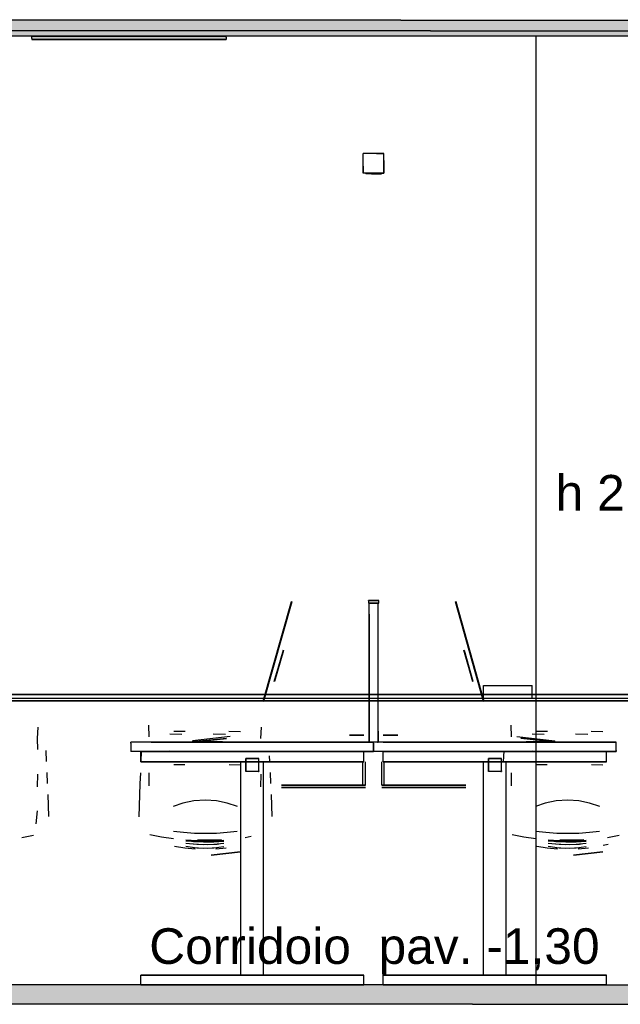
# Model space of a CAD drawing. Header units: millimetres. Extents: x -9985 to 240895, y -184894 to 39395.
# Tile 92 of 164: x 9374 to 11230, y -34595 to -31551. Entities that reach past the tile are written whole.
import ezdxf
from ezdxf.enums import TextEntityAlignment as Align

# ---------------------------------------------------------------- set-up
doc = ezdxf.new("R2010")
doc.units = ezdxf.units.MM
for name, color, linetype in [('S-QUOTE', 40, 'Continuous'), ('S-TAGLIO-ARR', 9, 'Continuous'), ('S-TAGLIO-CS', 9, 'Continuous'), ('S-TAGLIO-PAV', 33, 'Continuous'), ('S-TAGLIO-SOFF', 8, 'Continuous'), ('S-TESTI', 7, 'Continuous'), ('S-VISTA', 8, 'Continuous'), ('S-VISTA-ARREDI', 9, 'Continuous')]:
    doc.layers.add(name, color=color, linetype=linetype)
doc.styles.add('VISIO', font='arial.ttf')

msp = doc.modelspace()

# ---------------------------------------------------------------- hatches: boundary and pattern name
at = {"layer": 'S-TAGLIO-CS'}
for points in [[(12882, -31603), (11912, -31603), (11730, -31603), (11312, -31603), (10552, -31603), (10430, -31603), (10382, -31603), (10314, -31603), (10012, -31603), (9896, -31603), (9830, -31603), (9588, -31603), (9516, -31603), (9412, -31603), (9338, -31603), (8338, -31603), (8298, -31603), (8136, -31603), (8136, -31567), (8136, -31551), (8298, -31551), (8338, -31551), (9338, -31551), (9516, -31551), (9588, -31551), (9896, -31551), (10314, -31551), (10382, -31551), (10430, -31551), (10552, -31551), (12882, -31551), (12882, -31571), (12882, -31603)], [(9896, -31603), (10012, -31603), (10012, -31605), (10012, -31611), (9594, -31611), (9412, -31611), (9412, -31609), (9412, -31603), (9516, -31603), (9588, -31603), (9830, -31603), (9896, -31603)]]:
    msp.add_hatch(color=9, dxfattribs=at).paths.add_polyline_path(points)
at = {"layer": 'S-TAGLIO-PAV'}
msp.add_hatch(color=33, dxfattribs=at).paths.add_polyline_path([(8098, -34535), (8168, -34535), (8328, -34535), (8376, -34535), (9482, -34535), (9562, -34535), (9868, -34535), (10280, -34535), (10354, -34535), (10406, -34535), (10524, -34535), (10548, -34535), (10644, -34535), (12844, -34535), (12844, -34567), (12844, -34595), (10774, -34595), (10644, -34595), (10548, -34595), (10524, -34595), (10406, -34595), (10354, -34595), (10280, -34595), (9868, -34595), (9562, -34595), (9482, -34595), (9312, -34595), (8302, -34595), (8258, -34595), (8098, -34595), (8098, -34553), (8098, -34535)])

# ---------------------------------------------------------------- linework, layer by layer
at = {"layer": 'S-QUOTE'}
msp.add_line((10970.5, -34535), (10970.5, -31602), dxfattribs=at)
at = {"layer": 'S-TAGLIO-ARR'}
for p, q in [((10477.134, -31965), (10436, -31965)), ((10436, -32003.564), (10436, -31965)), ((10477.134, -31965), (10500, -31965)), ((10500, -31986.436), (10500, -31965)), ((10500, -31986.436), (10500, -32025)), ((10436, -32003.564), (10436, -32025)), ((10458.866, -32025), (10436, -32025)), ((10474.89, -32025), (10444, -32025)), ((10444, -32026.931), (10444, -32025)), ((10444, -32026.931), (10444, -32028)), ((10461.11, -32028), (10444, -32028)), ((10458.866, -32025), (10500, -32025)), ((10461.11, -32028), (10492, -32028)), ((10474.89, -32025), (10492, -32025)), ((10492, -32026.069), (10492, -32025)), ((10492, -32026.069), (10492, -32028)), ((10454.612, -33347), (10452, -33347)), ((10452, -33347.653), (10452, -33347)), ((10452, -33347.653), (10452, -33355)), ((10481.388, -33355), (10452, -33355)), ((10456.227, -33355), (10454, -33355)), ((10454, -33389.194), (10454, -33355)), ((10454.612, -33347), (10484, -33347)), ((10456.227, -33355), (10482, -33355)), ((10481.388, -33355), (10484, -33355)), ((10482, -33750.806), (10482, -33355)), ((10484, -33354.347), (10484, -33347)), ((10484, -33354.347), (10484, -33355)), ((10454, -33389.194), (10454, -33785)), ((10482, -33750.806), (10482, -33785)), ((9780.269, -33785), (9718, -33785)), ((9718, -33787.325), (9718, -33785)), ((9718, -33787.325), (9718, -33813)), ((9780.269, -33785), (10468, -33785)), ((10479.773, -33785), (10454, -33785)), ((10468, -33810.675), (10468, -33785)), ((10530.269, -33785), (10468, -33785)), ((10468, -33787.325), (10468, -33785)), ((10468, -33787.325), (10468, -33813)), ((10479.773, -33785), (10482, -33785)), ((10530.269, -33785), (11218, -33785)), ((11218, -33810.675), (11218, -33785)), ((10405.731, -33813), (9718, -33813)), ((10405.731, -33813), (10468, -33813)), ((10468, -33810.675), (10468, -33813)), ((11155.731, -33813), (10468, -33813)), ((11155.731, -33813), (11218, -33813)), ((11218, -33810.675), (11218, -33813)), ((10074.295, -33835), (10073, -33835)), ((10073, -33836.295), (10073, -33835)), ((10073, -33836.295), (10073, -33875)), ((10074.295, -33835), (10113, -33835)), ((10113, -33873.705), (10113, -33835)), ((10824.295, -33835), (10823, -33835)), ((10823, -33836.295), (10823, -33835)), ((10823, -33836.295), (10823, -33875)), ((10824.295, -33835), (10863, -33835)), ((10863, -33873.705), (10863, -33835)), ((10111.705, -33875), (10073, -33875)), ((10111.705, -33875), (10113, -33875)), ((10113, -33873.705), (10113, -33875)), ((10861.705, -33875), (10823, -33875)), ((10861.705, -33875), (10863, -33875)), ((10863, -33873.705), (10863, -33875))]:
    msp.add_line(p, q, dxfattribs=at)
at = {"layer": 'S-TAGLIO-CS'}
for p, q in [((9516.217, -31552), (9337.976, -31552)), ((9588.231, -31552), (9516.217, -31552)), ((9895.028, -31552), (9588.231, -31552)), ((10313.339, -31552), (9895.028, -31552)), ((10382.649, -31552), (10313.339, -31552)), ((10430.4, -31552), (10382.649, -31552)), ((10552.217, -31552), (10430.4, -31552)), ((10552.217, -31552), (12892.813, -31552)), ((9516.217, -31602), (9337.976, -31602)), ((9829.63, -31602), (9412, -31602)), ((9412, -31608.961), (9412, -31602)), ((9412, -31608.961), (9412, -31612)), ((9594.37, -31612), (9412, -31612)), ((9588.231, -31602), (9516.217, -31602)), ((9895.028, -31602), (9588.231, -31602)), ((9594.37, -31612), (10012, -31612)), ((9829.63, -31602), (10012, -31602)), ((10313.339, -31602), (9895.028, -31602)), ((10012, -31605.039), (10012, -31602)), ((10012, -31605.039), (10012, -31612)), ((10382.649, -31602), (10313.339, -31602)), ((10430.4, -31602), (10382.649, -31602)), ((10552.217, -31602), (10430.4, -31602)), ((12892.813, -31602), (10552.217, -31602))]:
    msp.add_line(p, q, dxfattribs=at)
at = {"layer": 'S-TAGLIO-PAV'}
for p, q in [((9482.227, -34535), (8375.42, -34535)), ((9562.595, -34535), (9482.227, -34535)), ((9867.591, -34535), (9562.595, -34535)), ((10280.846, -34535), (9867.591, -34535)), ((10353.117, -34535), (10280.846, -34535)), ((10405.093, -34535), (10353.117, -34535)), ((10524.109, -34535), (10405.093, -34535)), ((10547.287, -34535), (10524.109, -34535)), ((10643.515, -34535), (10547.287, -34535)), ((10643.515, -34535), (12843, -34535)), ((9482.227, -34595), (9311.025, -34595)), ((9562.595, -34595), (9482.227, -34595)), ((9867.591, -34595), (9562.595, -34595)), ((10280.846, -34595), (9867.591, -34595)), ((10353.117, -34595), (10280.846, -34595)), ((10405.093, -34595), (10353.117, -34595)), ((10524.109, -34595), (10405.093, -34595)), ((10547.287, -34595), (10524.109, -34595)), ((10643.515, -34595), (10547.287, -34595)), ((10773.451, -34595), (10643.515, -34595)), ((10773.451, -34595), (12843, -34595))]:
    msp.add_line(p, q, dxfattribs=at)
at = {"layer": 'S-TAGLIO-SOFF'}
for p, q in [((9482.227, -31585), (8375.42, -31585)), ((9562.595, -31585), (9482.227, -31585)), ((9867.591, -31585), (9562.595, -31585)), ((10280.846, -31585), (9867.591, -31585)), ((10353.117, -31585), (10280.846, -31585)), ((10405.093, -31585), (10353.117, -31585)), ((10524.109, -31585), (10405.093, -31585)), ((10547.287, -31585), (10524.109, -31585)), ((10643.515, -31585), (10547.287, -31585)), ((10643.515, -31585), (12843, -31585))]:
    msp.add_line(p, q, dxfattribs=at)
at = {"layer": 'S-VISTA'}
for p, q in [((9412, -31602), (10012, -31602)), ((10012, -31602), (9412, -31602)), ((9412, -31602), (10012, -31602)), ((10012, -31602), (9412, -31602)), ((10012, -31602), (9412, -31602)), ((9412, -31612), (10012, -31612)), ((10012, -31612), (9412, -31612)), ((9412, -31612), (10012, -31612)), ((10012, -31612), (9412, -31612)), ((10012, -31612), (9412, -31612))]:
    msp.add_line(p, q, dxfattribs=at)
at = {"layer": 'S-VISTA-ARREDI'}
for p, q in [((10500, -31965), (10436, -31965)), ((10436, -32025), (10436, -31965)), ((10500, -32025), (10500, -31965)), ((10500, -32025), (10436, -32025)), ((10492, -32025), (10444, -32025)), ((10492, -32028), (10444, -32028)), ((10214, -33350), (10127, -33658)), ((10127, -33658), (10214, -33350)), ((10215, -33351), (10128, -33659)), ((10128, -33659), (10215, -33351)), ((10484, -33347), (10452, -33347)), ((10484, -33355), (10452, -33355)), ((10454, -33785), (10454, -33355)), ((10482, -33785), (10482, -33355)), ((10721, -33351), (10808, -33659)), ((10808, -33659), (10721, -33351)), ((10722, -33350), (10809, -33658)), ((10809, -33658), (10722, -33350)), ((10188, -33500), (10161, -33596)), ((10188, -33500), (10161, -33596)), ((10161, -33597), (10189, -33500)), ((10189, -33501), (10162, -33597)), ((10189, -33501), (10162, -33597)), ((10775, -33597), (10747, -33500)), ((10747, -33501), (10774, -33597)), ((10747, -33501), (10774, -33597)), ((10748, -33500), (10775, -33596)), ((10748, -33500), (10775, -33596)), ((10808, -33609), (10958, -33609)), ((10808, -33649), (10808, -33609)), ((10958, -33649), (10958, -33609)), ((9268, -33637), (11968, -33637)), ((11968, -33637), (9268, -33637)), ((9268, -33649), (11968, -33649)), ((9268, -33657), (11968, -33657)), ((9268, -33657), (11968, -33657)), ((11968, -33657), (9268, -33657)), ((10808, -33649), (10958, -33649)), ((9430, -33738), (9428, -33773)), ((9774, -33768), (9773, -33732)), ((9774, -33768), (9773, -33732)), ((9774, -33768), (9773, -33732)), ((9774, -33768), (9773, -33732)), ((9885, -33752), (9850, -33752)), ((10057, -33753), (10020, -33752)), ((10120, -33738), (10118, -33773)), ((10120, -33738), (10118, -33773)), ((10120, -33738), (10118, -33773)), ((10120, -33738), (10118, -33773)), ((10894, -33768), (10893, -33732)), ((10894, -33768), (10893, -33732)), ((10894, -33768), (10893, -33732)), ((10894, -33768), (10893, -33732)), ((11005, -33752), (10970, -33752)), ((11177, -33753), (11140, -33752)), ((9428, -33773), (9429, -33807)), ((10468, -33785), (9718, -33785)), ((9838, -33759), (9875, -33760)), ((9907, -33783), (10013, -33772)), ((9907, -33783), (10013, -33772)), ((9907, -33785), (10013, -33773)), ((9907, -33785), (10013, -33773)), ((10025, -33767), (9908, -33780)), ((10025, -33767), (9908, -33780)), ((9908, -33783), (10013, -33772)), ((9908, -33783), (10013, -33772)), ((9916, -33784), (9958, -33784)), ((9916, -33784), (9958, -33784)), ((9916, -33785), (9958, -33785)), ((9916, -33785), (9958, -33785)), ((9958, -33784), (9921, -33784)), ((9958, -33784), (9921, -33784)), ((9958, -33785), (9921, -33785)), ((9958, -33785), (9921, -33785)), ((10001, -33784), (9958, -33784)), ((10001, -33784), (9958, -33784)), ((9958, -33784), (9996, -33784)), ((9958, -33784), (9993, -33784)), ((10001, -33785), (9958, -33785)), ((10001, -33785), (9958, -33785)), ((9958, -33785), (9996, -33785)), ((9958, -33785), (9996, -33785)), ((9972, -33759), (10010, -33760)), ((10393, -33763), (10438, -33763)), ((10438, -33763), (10393, -33763)), ((10393, -33785), (10438, -33785)), ((10438, -33785), (10393, -33785)), ((11218, -33785), (10468, -33785)), ((10543, -33763), (10498, -33763)), ((10498, -33763), (10543, -33763)), ((10543, -33785), (10498, -33785)), ((10498, -33785), (10543, -33785)), ((10911, -33767), (11028, -33780)), ((10911, -33767), (11028, -33780)), ((11029, -33783), (10923, -33772)), ((11029, -33783), (10923, -33772)), ((11028, -33783), (10923, -33772)), ((11028, -33783), (10923, -33772)), ((11029, -33785), (10923, -33773)), ((11029, -33785), (10923, -33773)), ((10935, -33784), (10978, -33784)), ((10935, -33784), (10978, -33784)), ((10935, -33785), (10978, -33785)), ((10935, -33785), (10978, -33785)), ((10978, -33784), (10940, -33784)), ((10978, -33785), (10940, -33785)), ((10978, -33785), (10940, -33785)), ((10978, -33784), (10943, -33784)), ((10958, -33759), (10995, -33760)), ((10978, -33784), (11015, -33784)), ((10978, -33784), (11015, -33784)), ((11020, -33784), (10978, -33784)), ((11020, -33784), (10978, -33784)), ((10978, -33785), (11015, -33785)), ((10978, -33785), (11015, -33785)), ((11020, -33785), (10978, -33785)), ((11020, -33785), (10978, -33785)), ((11092, -33759), (11130, -33760)), ((9455, -33810), (9456, -33844)), ((9455, -33810), (9456, -33844)), ((9455, -33810), (9456, -33844)), ((9455, -33810), (9456, -33844)), ((10468, -33813), (9718, -33813)), ((9748, -33813), (10438, -33813)), ((10438, -33813), (9748, -33813)), ((9748, -33845), (9748, -33813)), ((9748, -33845), (9748, -33813)), ((9749, -33845), (9751, -33811)), ((9749, -33845), (9751, -33811)), ((9749, -33845), (9751, -33811)), ((9749, -33845), (9751, -33811)), ((9838, -33811), (9875, -33812)), ((9838, -33811), (9875, -33812)), ((9838, -33811), (9875, -33812)), ((9838, -33811), (9875, -33812)), ((10438, -33845), (10438, -33813)), ((10438, -33845), (10438, -33813)), ((11218, -33813), (10468, -33813)), ((11188, -33813), (10498, -33813)), ((10498, -33813), (11188, -33813)), ((10498, -33845), (10498, -33813)), ((10498, -33845), (10498, -33813)), ((10869, -33845), (10871, -33811)), ((10958, -33811), (10995, -33812)), ((10958, -33811), (10995, -33812)), ((10958, -33811), (10995, -33812)), ((10958, -33811), (10995, -33812)), ((11188, -33845), (11188, -33813)), ((11188, -33845), (11188, -33813)), ((9748, -33845), (10438, -33845)), ((10438, -33845), (9748, -33845)), ((10058, -33845), (10128, -33845)), ((10058, -34505), (10058, -33845)), ((10058, -34505), (10058, -33845)), ((10113, -33835), (10073, -33835)), ((10073, -33875), (10073, -33835)), ((10113, -33875), (10113, -33835)), ((10128, -34505), (10128, -33845)), ((10128, -34505), (10128, -33845)), ((10145.5, -33827), (10146, -33844)), ((10435, -33917), (10435, -33845)), ((10435, -33917), (10435, -33845)), ((10443, -33917), (10443, -33845)), ((10443, -33917), (10443, -33845)), ((10493, -33917), (10493, -33845)), ((10493, -33917), (10493, -33845)), ((11188, -33845), (10498, -33845)), ((10498, -33845), (11188, -33845)), ((10501, -33917), (10501, -33845)), ((10501, -33917), (10501, -33845)), ((10808, -33845), (10878, -33845)), ((10808, -34505), (10808, -33845)), ((10808, -34505), (10808, -33845)), ((10863, -33835), (10823, -33835)), ((10823, -33875), (10823, -33835)), ((10863, -33875), (10863, -33835)), ((10878, -34505), (10878, -33845)), ((10878, -34505), (10878, -33845)), ((9458, -33878), (9459, -33912)), ((9458, -33878), (9459, -33912)), ((9458, -33878), (9459, -33912)), ((9458, -33878), (9459, -33912)), ((9746, -33913), (9748, -33879)), ((9746, -33913), (9748, -33879)), ((9746, -33913), (9748, -33879)), ((9746, -33913), (9748, -33879)), ((9773, -33879), (9773, -33920)), ((9773, -33879), (9773, -33920)), ((9773, -33879), (9773, -33920)), ((9773, -33879), (9773, -33920)), ((9884, -33855), (9850, -33855)), ((9884, -33855), (9850, -33855)), ((9884, -33855), (9850, -33855)), ((9884, -33855), (9850, -33855)), ((10057, -33856), (10021, -33855)), ((10113, -33875), (10073, -33875)), ((10148, -33878), (10148.5, -33895)), ((10148, -33878), (10148.5, -33895)), ((10148, -33878), (10148.5, -33895)), ((10148, -33878), (10149, -33912)), ((10863, -33875), (10823, -33875)), ((10893, -33879), (10893, -33920)), ((11004, -33855), (10970, -33855)), ((11004, -33855), (10970, -33855)), ((11004, -33855), (10970, -33855)), ((11004, -33855), (10970, -33855)), ((11177, -33856), (11141, -33855)), ((9429, -33923), (9430, -33884)), ((10119, -33923), (10120, -33884)), ((9745, -33947), (9746, -33913)), ((9745, -33947), (9746, -33913)), ((9745, -33947), (9746, -33913)), ((9745, -33947), (9746, -33913)), ((10183, -33917), (10443, -33917)), ((10443, -33917), (10183, -33917)), ((10183, -33925), (10443, -33925)), ((10443, -33925), (10183, -33925)), ((10753, -33917), (10493, -33917)), ((10493, -33917), (10753, -33917)), ((10753, -33925), (10493, -33925)), ((10493, -33925), (10753, -33925)), ((9461, -33946), (9462, -33980)), ((9461, -33946), (9462, -33980)), ((9461, -33946), (9462, -33980)), ((9461, -33946), (9462, -33980)), ((9744, -33981), (9745, -33947)), ((9744, -33981), (9745, -33947)), ((9744, -33981), (9745, -33947)), ((9744, -33981), (9745, -33947)), ((9912, -33966), (9878, -33973)), ((9912, -33966), (9878, -33973)), ((9912, -33966), (9878, -33973)), ((9912, -33966), (9878, -33973)), ((9948, -33964), (9912, -33966)), ((9948, -33964), (9912, -33966)), ((9948, -33964), (9912, -33966)), ((9948, -33964), (9912, -33966)), ((9982, -33966), (9948, -33964)), ((9982, -33966), (9948, -33964)), ((9982, -33966), (9948, -33964)), ((9982, -33966), (9948, -33964)), ((10015, -33973), (9982, -33966)), ((10015, -33973), (9982, -33966)), ((10015, -33973), (9982, -33966)), ((10015, -33973), (9982, -33966)), ((10151, -33946), (10152, -33980)), ((11032, -33966), (10998, -33973)), ((11032, -33966), (10998, -33973)), ((11032, -33966), (10998, -33973)), ((11032, -33966), (10998, -33973)), ((11068, -33964), (11032, -33966)), ((11068, -33964), (11032, -33966)), ((11068, -33964), (11032, -33966)), ((11068, -33964), (11032, -33966)), ((11102, -33966), (11068, -33964)), ((11102, -33966), (11068, -33964)), ((11102, -33966), (11068, -33964)), ((11102, -33966), (11068, -33964)), ((11135, -33973), (11102, -33966)), ((11135, -33973), (11102, -33966)), ((11135, -33973), (11102, -33966)), ((11135, -33973), (11102, -33966)), ((9428, -33997), (9424, -34037)), ((9462, -33980), (9463, -34014)), ((9462, -33980), (9463, -34014)), ((9462, -33980), (9463, -34014)), ((9462, -33980), (9463, -34014)), ((9743, -34015), (9744, -33981)), ((9743, -34015), (9744, -33981)), ((9743, -34015), (9744, -33981)), ((9743, -34015), (9744, -33981)), ((9878, -33973), (9848, -33983)), ((9878, -33973), (9848, -33983)), ((9878, -33973), (9848, -33983)), ((9878, -33973), (9848, -33983)), ((10047, -33983), (10015, -33973)), ((10047, -33983), (10015, -33973)), ((10047, -33983), (10015, -33973)), ((10047, -33983), (10015, -33973)), ((10152, -33980), (10153, -34014)), ((10998, -33973), (10968, -33983)), ((10998, -33973), (10968, -33983)), ((10998, -33973), (10968, -33983)), ((10998, -33973), (10968, -33983)), ((11167, -33983), (11135, -33973)), ((11167, -33983), (11135, -33973)), ((11167, -33983), (11135, -33973)), ((11167, -33983), (11135, -33973)), ((9426, -34017), (9424, -34037)), ((9426, -34017), (9424, -34037)), ((9426, -34017), (9424, -34037)), ((9849, -34060), (9880, -34063)), ((9849, -34060), (9880, -34063)), ((9849, -34060), (9880, -34063)), ((9849, -34060), (9880, -34063)), ((10015, -34063), (10046, -34060)), ((10015, -34063), (10046, -34060)), ((10015, -34063), (10046, -34060)), ((10015, -34063), (10046, -34060)), ((10969, -34060), (11000, -34063)), ((10969, -34060), (11000, -34063)), ((10969, -34060), (11000, -34063)), ((10969, -34060), (11000, -34063)), ((11135, -34063), (11166, -34060)), ((11135, -34063), (11166, -34060)), ((11135, -34063), (11166, -34060)), ((11135, -34063), (11166, -34060)), ((9381, -34079), (9417, -34072)), ((9381, -34079), (9417, -34072)), ((9381, -34079), (9417, -34072)), ((9381, -34079), (9417, -34072)), ((9776, -34070), (9812, -34077)), ((9776, -34070), (9812, -34077)), ((9776, -34070), (9812, -34077)), ((9776, -34070), (9812, -34077)), ((9812, -34077), (9849, -34082)), ((9812, -34077), (9849, -34082)), ((9812, -34077), (9849, -34082)), ((9812, -34077), (9849, -34082)), ((9880, -34063), (9914, -34066)), ((9880, -34063), (9914, -34066)), ((9880, -34063), (9914, -34066)), ((9880, -34063), (9914, -34066)), ((9922, -34090), (9888, -34088)), ((9922, -34090), (9888, -34088)), ((9922, -34090), (9888, -34088)), ((9922, -34090), (9888, -34088)), ((9922, -34093), (9888, -34091)), ((9922, -34093), (9888, -34091)), ((9922, -34093), (9888, -34091)), ((9922, -34093), (9888, -34091)), ((9911, -34092), (9942, -34093)), ((9911, -34092), (9942, -34093)), ((9911, -34092), (9942, -34093)), ((9911, -34092), (9942, -34093)), ((9912, -34089), (9943, -34090)), ((9912, -34089), (9943, -34090)), ((9912, -34089), (9943, -34090)), ((9912, -34089), (9943, -34090)), ((9914, -34066), (9948, -34066)), ((9914, -34066), (9948, -34066)), ((9914, -34066), (9948, -34066)), ((9914, -34066), (9948, -34066)), ((9953, -34090), (9922, -34090)), ((9953, -34090), (9922, -34090)), ((9953, -34090), (9922, -34090)), ((9953, -34090), (9922, -34090)), ((9924, -34087), (9961, -34087)), ((9924, -34087), (9961, -34087)), ((9924, -34087), (9961, -34087)), ((9924, -34087), (9961, -34087)), ((9943, -34090), (9974, -34089)), ((9943, -34090), (9974, -34089)), ((9943, -34090), (9974, -34089)), ((9943, -34090), (9974, -34089)), ((9948, -34066), (9982, -34066)), ((9948, -34066), (9982, -34066)), ((9948, -34066), (9982, -34066)), ((9948, -34066), (9982, -34066)), ((9984, -34089), (9953, -34090)), ((9984, -34089), (9953, -34090)), ((9984, -34089), (9953, -34090)), ((9984, -34089), (9953, -34090)), ((9961, -34087), (9998, -34086)), ((9961, -34087), (9979.5, -34086.5)), ((9961, -34087), (9979.5, -34086.5)), ((9961, -34087), (9979.5, -34086.5)), ((9974, -34089), (10005, -34088)), ((9974, -34089), (9989.5, -34088.5)), ((9974, -34089), (9989.5, -34088.5)), ((9974, -34089), (9989.5, -34088.5)), ((9974, -34093), (10005, -34091)), ((9974, -34093), (9989.5, -34092)), ((9974, -34093), (9989.5, -34092)), ((9974, -34093), (9989.5, -34092)), ((9982, -34066), (10015, -34063)), ((9982, -34066), (10015, -34063)), ((9982, -34066), (10015, -34063)), ((9982, -34066), (10015, -34063)), ((10071, -34079), (10089, -34075.5)), ((10896, -34070), (10932, -34077)), ((10896, -34070), (10932, -34077)), ((10896, -34070), (10932, -34077)), ((10896, -34070), (10932, -34077)), ((10932, -34077), (10969, -34082)), ((10932, -34077), (10969, -34082)), ((10932, -34077), (10969, -34082)), ((10932, -34077), (10969, -34082)), ((11000, -34063), (11034, -34066)), ((11000, -34063), (11034, -34066)), ((11000, -34063), (11034, -34066)), ((11000, -34063), (11034, -34066)), ((11042, -34090), (11008, -34088)), ((11042, -34090), (11008, -34088)), ((11042, -34090), (11008, -34088)), ((11042, -34090), (11008, -34088)), ((11042, -34093), (11008, -34091)), ((11042, -34093), (11008, -34091)), ((11042, -34093), (11008, -34091)), ((11042, -34093), (11008, -34091)), ((11031, -34092), (11062, -34093)), ((11031, -34092), (11062, -34093)), ((11031, -34092), (11062, -34093)), ((11031, -34092), (11062, -34093)), ((11032, -34089), (11063, -34090)), ((11032, -34089), (11063, -34090)), ((11032, -34089), (11063, -34090)), ((11032, -34089), (11063, -34090)), ((11034, -34066), (11068, -34066)), ((11034, -34066), (11068, -34066)), ((11034, -34066), (11068, -34066)), ((11034, -34066), (11068, -34066)), ((11073, -34090), (11042, -34090)), ((11073, -34090), (11042, -34090)), ((11073, -34090), (11042, -34090)), ((11073, -34090), (11042, -34090)), ((11044, -34087), (11081, -34087)), ((11044, -34087), (11081, -34087)), ((11044, -34087), (11081, -34087)), ((11044, -34087), (11081, -34087)), ((11063, -34090), (11094, -34089)), ((11063, -34090), (11094, -34089)), ((11063, -34090), (11094, -34089)), ((11063, -34090), (11094, -34089)), ((11068, -34066), (11102, -34066)), ((11068, -34066), (11102, -34066)), ((11068, -34066), (11102, -34066)), ((11068, -34066), (11102, -34066)), ((11104, -34089), (11073, -34090)), ((11104, -34089), (11073, -34090)), ((11104, -34089), (11073, -34090)), ((11104, -34089), (11073, -34090)), ((11081, -34087), (11118, -34086)), ((11081, -34087), (11099.5, -34086.5)), ((11081, -34087), (11099.5, -34086.5)), ((11081, -34087), (11099.5, -34086.5)), ((11094, -34089), (11125, -34088)), ((11094, -34089), (11109.5, -34088.5)), ((11094, -34089), (11109.5, -34088.5)), ((11094, -34089), (11109.5, -34088.5)), ((11094, -34093), (11125, -34091)), ((11094, -34093), (11109.5, -34092)), ((11094, -34093), (11109.5, -34092)), ((11094, -34093), (11109.5, -34092)), ((11102, -34066), (11135, -34063)), ((11102, -34066), (11135, -34063)), ((11102, -34066), (11135, -34063)), ((11102, -34066), (11135, -34063)), ((11191, -34079), (11227, -34072)), ((11191, -34079), (11227, -34072)), ((11191, -34079), (11227, -34072)), ((11191, -34079), (11227, -34072)), ((9884, -34112), (9853, -34107)), ((9884, -34112), (9853, -34107)), ((9884, -34112), (9853, -34107)), ((9884, -34112), (9853, -34107)), ((9916, -34115), (9884, -34112)), ((9916, -34115), (9884, -34112)), ((9916, -34115), (9884, -34112)), ((9916, -34115), (9884, -34112)), ((9922, -34101), (9888, -34098)), ((9922, -34101), (9888, -34098)), ((9922, -34101), (9888, -34098)), ((9922, -34101), (9888, -34098)), ((9922, -34112), (9888, -34107)), ((9922, -34112), (9888, -34107)), ((9922, -34112), (9888, -34107)), ((9922, -34112), (9888, -34107)), ((9911, -34099), (9942, -34101)), ((9911, -34099), (9942, -34101)), ((9911, -34099), (9942, -34101)), ((9911, -34099), (9942, -34101)), ((9911, -34110), (9942, -34112)), ((9911, -34110), (9942, -34112)), ((9911, -34110), (9942, -34112)), ((9911, -34110), (9942, -34112)), ((9953, -34094), (9922, -34093)), ((9953, -34094), (9922, -34093)), ((9953, -34094), (9922, -34093)), ((9953, -34094), (9922, -34093)), ((9953, -34102), (9922, -34101)), ((9953, -34102), (9922, -34101)), ((9953, -34102), (9922, -34101)), ((9953, -34102), (9922, -34101)), ((9953, -34113), (9922, -34112)), ((9953, -34113), (9922, -34112)), ((9953, -34113), (9922, -34112)), ((9953, -34113), (9922, -34112)), ((9942, -34093), (9974, -34093)), ((9942, -34093), (9974, -34093)), ((9942, -34093), (9974, -34093)), ((9942, -34093), (9974, -34093)), ((9942, -34101), (9974, -34100)), ((9942, -34101), (9974, -34100)), ((9942, -34101), (9974, -34100)), ((9942, -34101), (9974, -34100)), ((9942, -34112), (9974, -34111)), ((9942, -34112), (9974, -34111)), ((9942, -34112), (9974, -34111)), ((9942, -34112), (9974, -34111)), ((9984, -34093), (9953, -34094)), ((9984, -34093), (9953, -34094)), ((9984, -34093), (9953, -34094)), ((9984, -34093), (9953, -34094)), ((9984, -34101), (9953, -34102)), ((9984, -34101), (9953, -34102)), ((9984, -34101), (9953, -34102)), ((9984, -34101), (9953, -34102)), ((9984, -34111), (9953, -34113)), ((9984, -34111), (9953, -34113)), ((9984, -34111), (9953, -34113)), ((9984, -34111), (9953, -34113)), ((9974, -34100), (10005, -34097)), ((9974, -34100), (9989.5, -34098.5)), ((9974, -34100), (9989.5, -34098.5)), ((9974, -34100), (9989.5, -34098.5)), ((9974, -34111), (10005, -34107)), ((9974, -34111), (9989.5, -34109)), ((9974, -34111), (9989.5, -34109)), ((9974, -34111), (9989.5, -34109)), ((10012, -34112), (9980, -34115)), ((10012, -34112), (9980, -34115)), ((10012, -34112), (9980, -34115)), ((10012, -34112), (9980, -34115)), ((11004, -34112), (10973, -34107)), ((11004, -34112), (10973, -34107)), ((11004, -34112), (10973, -34107)), ((11004, -34112), (10973, -34107)), ((11036, -34115), (11004, -34112)), ((11036, -34115), (11004, -34112)), ((11036, -34115), (11004, -34112)), ((11036, -34115), (11004, -34112)), ((11042, -34101), (11008, -34098)), ((11042, -34101), (11008, -34098)), ((11042, -34101), (11008, -34098)), ((11042, -34101), (11008, -34098)), ((11042, -34112), (11008, -34107)), ((11042, -34112), (11008, -34107)), ((11042, -34112), (11008, -34107)), ((11042, -34112), (11008, -34107)), ((11031, -34099), (11062, -34101)), ((11031, -34099), (11062, -34101)), ((11031, -34099), (11062, -34101)), ((11031, -34099), (11062, -34101)), ((11031, -34110), (11062, -34112)), ((11031, -34110), (11062, -34112)), ((11031, -34110), (11062, -34112)), ((11031, -34110), (11062, -34112)), ((11073, -34094), (11042, -34093)), ((11073, -34094), (11042, -34093)), ((11073, -34094), (11042, -34093)), ((11073, -34094), (11042, -34093)), ((11073, -34102), (11042, -34101)), ((11073, -34102), (11042, -34101)), ((11073, -34102), (11042, -34101)), ((11073, -34102), (11042, -34101)), ((11073, -34113), (11042, -34112)), ((11073, -34113), (11042, -34112)), ((11073, -34113), (11042, -34112)), ((11073, -34113), (11042, -34112)), ((11062, -34093), (11094, -34093)), ((11062, -34093), (11094, -34093)), ((11062, -34093), (11094, -34093)), ((11062, -34093), (11094, -34093)), ((11062, -34101), (11094, -34100)), ((11062, -34101), (11094, -34100)), ((11062, -34101), (11094, -34100)), ((11062, -34101), (11094, -34100)), ((11062, -34112), (11094, -34111)), ((11062, -34112), (11094, -34111)), ((11062, -34112), (11094, -34111)), ((11062, -34112), (11094, -34111)), ((11104, -34093), (11073, -34094)), ((11104, -34093), (11073, -34094)), ((11104, -34093), (11073, -34094)), ((11104, -34093), (11073, -34094)), ((11104, -34101), (11073, -34102)), ((11104, -34101), (11073, -34102)), ((11104, -34101), (11073, -34102)), ((11104, -34101), (11073, -34102)), ((11104, -34111), (11073, -34113)), ((11104, -34111), (11073, -34113)), ((11104, -34111), (11073, -34113)), ((11104, -34111), (11073, -34113)), ((11094, -34100), (11125, -34097)), ((11094, -34100), (11109.5, -34098.5)), ((11094, -34100), (11109.5, -34098.5)), ((11094, -34100), (11109.5, -34098.5)), ((11094, -34111), (11125, -34107)), ((11094, -34111), (11109.5, -34109)), ((11094, -34111), (11109.5, -34109)), ((11094, -34111), (11109.5, -34109)), ((11132, -34112), (11100, -34115)), ((11132, -34112), (11100, -34115)), ((11132, -34112), (11100, -34115)), ((11132, -34112), (11100, -34115)), ((11193, -34101), (11178, -34104)), ((11193, -34101), (11178, -34104)), ((11193, -34101), (11178, -34104)), ((11193, -34101), (11178, -34104)), ((10056, -34124), (9966, -34134)), ((9966, -34134), (10056, -34124)), ((10056, -34124), (9966, -34134)), ((9966, -34134), (10056, -34124)), ((10056, -34124), (9966, -34134)), ((9966, -34134), (10056, -34124)), ((10056, -34124), (9966, -34134)), ((9966, -34134), (10056, -34124)), ((11176, -34124), (11086, -34134)), ((11086, -34134), (11176, -34124)), ((11176, -34124), (11086, -34134)), ((11086, -34134), (11176, -34124)), ((11176, -34124), (11086, -34134)), ((11086, -34134), (11176, -34124)), ((11176, -34124), (11086, -34134)), ((11086, -34134), (11176, -34124)), ((9748, -34505), (10438, -34505)), ((10438, -34505), (9748, -34505)), ((9748, -34535), (9748, -34505)), ((9748, -34535), (9748, -34505)), ((10058, -34505), (10128, -34505)), ((10438, -34535), (10438, -34505)), ((10438, -34535), (10438, -34505)), ((11188, -34505), (10498, -34505)), ((10498, -34505), (11188, -34505)), ((10498, -34535), (10498, -34505)), ((10498, -34535), (10498, -34505)), ((10808, -34505), (10878, -34505)), ((11188, -34535), (11188, -34505)), ((11188, -34535), (11188, -34505)), ((9748, -34535), (10438, -34535)), ((10438, -34535), (9748, -34535)), ((11188, -34535), (10498, -34535)), ((10498, -34535), (11188, -34535))]:
    msp.add_line(p, q, dxfattribs=at)

# ---------------------------------------------------------------- texts
at = {"layer": 'S-QUOTE', "style": 'VISIO'}
msp.add_text('h 2,93', height=110, dxfattribs=at).set_placement((11030.5, -33068.5))
at = {"layer": 'S-TESTI', "style": 'VISIO'}
msp.add_text('Corridoio  pav. -1,30', height=110, dxfattribs=at).set_placement((10470.5, -34415), align=Align.MIDDLE_CENTER)

doc.saveas('drawing.dxf')
